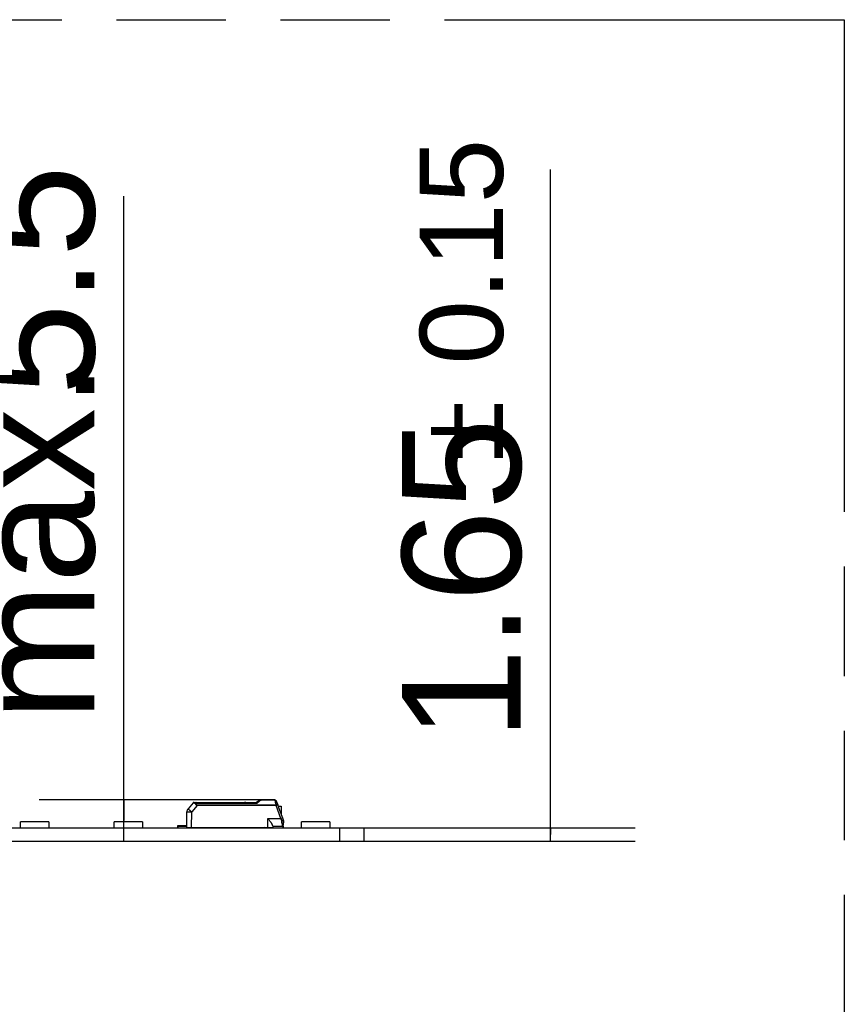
# Model space of a CAD drawing. Header units: millimetres. Extents: x 0 to 210, y 0 to 297.
# Tile 48 of 49: x 136 to 150, y 165 to 183. Entities that reach past the tile are written whole.
import ezdxf

# ---------------------------------------------------------------- set-up
doc = ezdxf.new("R2010")
doc.units = ezdxf.units.MM
doc.header["$LTSCALE"] = 19.36
doc.linetypes.add('PHANTOM', pattern=[0.8, 0.45, -0.05, 0.1, -0.05, 0.1, -0.05])
doc.layers.get('0').update_dxf_attribs({"linetype": 'CONTINUOUS'})
doc.layers.add('DEFAULT_3', color=7, linetype='PHANTOM')
doc.layers.add('Z_DIM_2D', color=7, linetype='CONTINUOUS')
doc.styles.add('TEXTSTYLE_3', font='helveticaneueltw1g-ltcn.otf')
doc.styles.add('TEXTSTYLE_4', font='gdt', dxfattribs={"width": 0.7})
doc.dimstyles.new('DIMSTYLE_4', dxfattribs={"dimtxt": 2.1, "dimasz": 3.5, "dimexe": 1.5, "dimexo": 0, "dimgap": 0.525, "dimtad": 1, "dimlfac": 7.000007, "dimdsep": 46, "dimtxsty": 'TEXTSTYLE_3', "dimblk": '_FILLED', "dimblk1": '_FILLED', "dimblk2": '_FILLED', "dimcen": 0.09, "dimclrt": 5, "dimazin": 2, "dimtol": 1, "dimtp": 0.15, "dimtm": 0.15, "dimtfac": 1, "dimtofl": 0, "dimtmove": 0, "dimatfit": 3, "dimldrblk": '_FILLED', "dimfxl": 0, "dimtolj": 1, "dimarcsym": 0})
doc.dimstyles.new('DIMSTYLE_5', dxfattribs={"dimtxt": 2.1, "dimasz": 3.5, "dimexe": 1.5, "dimexo": 0, "dimgap": 0.525, "dimtad": 1, "dimlfac": 7.000007, "dimdsep": 46, "dimtxsty": 'TEXTSTYLE_3', "dimblk": '_FILLED', "dimblk1": '_FILLED', "dimblk2": '_FILLED', "dimcen": 0.09, "dimclrt": 5, "dimazin": 2, "dimtp": 0.1, "dimtm": 0.1, "dimtfac": 1, "dimtofl": 0, "dimtmove": 0, "dimatfit": 3, "dimldrblk": '_FILLED', "dimfxl": 0, "dimtolj": 1, "dimarcsym": 0})

# ---------------------------------------------------------------- blocks, each defined once
blk = doc.blocks.new('*D8')
at = {"layer": 'Z_DIM_2D', "color": 2, "linetype": 'Continuous', "transparency": 16777216}
for p, q in [((144.927, 168.261), (144.927, 180.031)), ((141.632, 168.379), (146.427, 168.379)), ((144.927, 168.379), (144.927, 168.261)), ((144.927, 168.143), (144.927, 168.261)), ((141.632, 168.143), (146.427, 168.143))]:
    blk.add_line(p, q, dxfattribs=at)
at = {"layer": 'Z_DIM_2D', "color": 5, "linetype": 'Continuous', "transparency": 16777216}
for s, height, style, p in [('0.15', 1.47, 'TEXTSTYLE_3', (144.087, 176.575)), ('`', 1.47, 'TEXTSTYLE_4', (144.087, 174.86)), ('1.65', 2.1, 'TEXTSTYLE_3', (144.402, 169.924))]:
    blk.add_text(s, height=height, rotation=90, dxfattribs=dict(at, style=style)).set_placement(p)
blk = doc.blocks.new('_FILLED')
at = {"color": 0, "linetype": 'ByBlock'}
blk.add_solid([(0, 0), (-1, 0.125), (-1, -0.125)], dxfattribs=at)
blk = doc.blocks.new('_NONE')
blk = doc.blocks.new('*D9')
at = {"layer": 'Z_DIM_2D', "color": 2, "linetype": 'Continuous', "transparency": 16777216}
for p, q in [((137.382, 168.508), (137.382, 179.558)), ((139.815, 168.872), (135.882, 168.872)), ((137.382, 168.872), (137.382, 168.508)), ((137.382, 168.143), (137.382, 168.508))]:
    blk.add_line(p, q, dxfattribs=at)
at = {"layer": 'Z_DIM_2D', "color": 5, "linetype": 'Continuous', "transparency": 16777216, "style": 'TEXTSTYLE_3'}
for s, p in [('5.5', (136.857, 176.031)), ('max. ', (136.857, 170.264))]:
    blk.add_text(s, height=2.1, rotation=90, dxfattribs=at).set_placement(p)

msp = doc.modelspace()

# ---------------------------------------------------------------- linework, layer by layer
at = {"color": 6, "linetype": 'Continuous'}
for p, q in [((139.7665, 168.8568), (139.7261, 168.829)), ((139.7828, 168.8656), (139.7783, 168.8636)), ((140.0494, 168.8719), (139.8151, 168.8719)), ((140.0762, 168.8531), (140.0765, 168.8523)), ((138.6042, 168.8189), (138.5152, 168.7129)), ((138.626, 168.829), (139.7263, 168.829)), ((140.0599, 168.8302), (140.0751, 168.7791)), ((140.1019, 168.7823), (140.1109, 168.7578)), ((140.1103, 168.7594), (140.1658, 168.7599)), ((140.136, 168.6888), (140.185, 168.5541)), ((138.4928, 168.3862), (138.4952, 168.6585)), ((139.9295, 168.5433), (139.9285, 168.5446)), ((138.3357, 168.4219), (138.4931, 168.4219)), ((138.3357, 168.379), (138.3357, 168.4219)), ((138.4929, 168.4004), (138.3571, 168.4004)), ((138.5791, 168.3862), (140.0142, 168.3862)), ((139.8714, 168.3862), (139.8642, 168.379)), ((140.0142, 168.4129), (140.0142, 168.3862)), ((140.1785, 168.4004), (140.0142, 168.4004)), ((140.1999, 168.4101), (140.1999, 168.379)), ((140.2069, 168.4753), (140.2069, 168.4763)), ((140.2071, 168.429), (140.2071, 168.4684))]:
    msp.add_line(p, q, dxfattribs=at)
at = {"color": 9, "linetype": 'Continuous'}
for p, q in [((139.7348, 168.8131), (139.7827, 168.8532)), ((139.8151, 168.8719), (139.8151, 168.8655)), ((140.0494, 168.8655), (139.8151, 168.8655)), ((140.0494, 168.8719), (140.0494, 168.8655)), ((140.0494, 168.8655), (140.0599, 168.8302)), ((140.0765, 168.8523), (140.1017, 168.783)), ((138.6768, 168.7728), (138.5805, 168.6582)), ((138.6041, 168.8188), (138.6463, 168.8109)), ((138.6585, 168.829), (138.6585, 168.8131)), ((138.6585, 168.8131), (139.7348, 168.8131)), ((138.6672, 168.7839), (138.6651, 168.7869)), ((140.0751, 168.7791), (138.6768, 168.7791)), ((138.6768, 168.7791), (138.6768, 168.7728)), ((140.0751, 168.7728), (138.6768, 168.7728)), ((140.0751, 168.7728), (140.1019, 168.7823)), ((140.0751, 168.7791), (140.0751, 168.776)), ((140.0751, 168.776), (140.0751, 168.7728)), ((140.1582, 168.5446), (140.0751, 168.7728)), ((138.5791, 168.3862), (138.5805, 168.6582)), ((139.9285, 168.5446), (140.1581, 168.5446)), ((139.9285, 168.3862), (139.9285, 168.5446)), ((140.1582, 168.5446), (140.185, 168.5541)), ((140.185, 168.5541), (140.1985, 168.5171)), ((138.3571, 168.4219), (138.3571, 168.4004)), ((139.7345, 168.3843), (139.7352, 168.3862)), ((139.8529, 168.379), (139.8529, 168.3862)), ((139.9571, 168.379), (139.9571, 168.3862)), ((140.1785, 168.4496), (140.1785, 168.4004)), ((140.2071, 168.4684), (140.2071, 168.4684))]:
    msp.add_line(p, q, dxfattribs=at)
at = {"color": 7, "linetype": 'Continuous'}
for p, q in [((139.7826, 168.8655), (139.7827, 168.8655)), ((139.7933, 168.8691), (139.7933, 168.8691)), ((138.6626, 168.7912), (138.6626, 168.7913)), ((138.6743, 168.7799), (138.6768, 168.7791)), ((138.6768, 168.7791), (138.6743, 168.7798)), ((138.6745, 168.7797), (138.6745, 168.7797)), ((138.6745, 168.7797), (138.6745, 168.7797)), ((140.0843, 168.7819), (140.0751, 168.7791)), ((140.0771, 168.7797), (140.0842, 168.7818)), ((140.0791, 168.8457), (140.0789, 168.8456)), ((140.0791, 168.8457), (140.1105, 168.7594)), ((140.094, 168.7837), (140.0982, 168.7839)), ((140.1016, 168.7829), (140.1019, 168.7824)), ((140.1019, 168.7823), (140.1016, 168.7829)), ((140.1019, 168.7823), (140.1017, 168.783)), ((140.1109, 168.7578), (140.136, 168.6888)), ((140.1658, 168.7599), (140.1658, 168.607)), ((140.1582, 168.5446), (140.1581, 168.5445)), ((140.1581, 168.5445), (140.1597, 168.5402)), ((140.1583, 168.544), (140.1582, 168.5446)), ((140.1588, 168.5423), (140.1583, 168.544)), ((140.1588, 168.5423), (140.1716, 168.4984)), ((140.1745, 168.4994), (140.1589, 168.5423)), ((140.1597, 168.5402), (140.1745, 168.4994)), ((140.1982, 168.5178), (140.1985, 168.5175)), ((140.1985, 168.5174), (140.1983, 168.5175)), ((140.1985, 168.5175), (140.1984, 168.5175)), ((140.1985, 168.5175), (140.1984, 168.5175)), ((140.1984, 168.5173), (140.1985, 168.5174)), ((140.1984, 168.5173), (140.1985, 168.5174)), ((140.1988, 168.5172), (140.1985, 168.5171)), ((61.775, 168.379), (141.6321, 168.379)), ((136.052, 168.4862), (135.552, 168.4862)), ((135.552, 168.379), (135.552, 168.4862)), ((136.052, 168.4862), (136.052, 168.379)), ((137.7108, 168.4862), (137.2108, 168.4862)), ((137.2108, 168.379), (137.2108, 168.4862)), ((137.7108, 168.4862), (137.7108, 168.379)), ((138.4928, 168.3862), (138.5791, 168.3862)), ((138.8697, 168.379), (138.8697, 168.3862)), ((139.3697, 168.3862), (139.3697, 168.379)), ((140.2075, 168.4685), (140.2071, 168.4686)), ((141.0249, 168.4862), (140.5249, 168.4862)), ((140.5249, 168.379), (140.5249, 168.4862)), ((141.0249, 168.4862), (141.0249, 168.379)), ((141.2035, 168.1433), (141.2035, 168.379)), ((141.6321, 168.1433), (141.6321, 168.379)), ((61.775, 168.1433), (141.6321, 168.1433))]:
    msp.add_line(p, q, dxfattribs=at)
at = {"color": 6, "linetype": 'Continuous'}
for points in [[(139.7779, 168.8634), (139.7772, 168.8631), (139.7766, 168.8628), (139.7759, 168.8624), (139.7753, 168.8621), (139.7746, 168.8617), (139.774, 168.8614), (139.7733, 168.861), (139.7727, 168.8607), (139.7721, 168.8603), (139.7714, 168.8599), (139.7708, 168.8596), (139.7702, 168.8592), (139.7695, 168.8588), (139.7694, 168.8587)], [(139.78, 168.8644), (139.7793, 168.8641), (139.7787, 168.8638), (139.7779, 168.8634)], [(139.7826, 168.8655), (139.782, 168.8652), (139.7813, 168.8649)], [(139.7933, 168.8691), (139.793, 168.869), (139.7924, 168.8688), (139.7917, 168.8686), (139.7911, 168.8685), (139.7905, 168.8683), (139.7898, 168.8681), (139.7892, 168.8679), (139.7885, 168.8677), (139.7879, 168.8674), (139.7872, 168.8672), (139.7866, 168.867), (139.7859, 168.8668), (139.7853, 168.8665), (139.7846, 168.8663), (139.784, 168.866), (139.7833, 168.8658), (139.7827, 168.8655)], [(139.8151, 168.8719), (139.8146, 168.8719), (139.814, 168.8719), (139.8133, 168.8719), (139.8127, 168.8718), (139.8121, 168.8718), (139.8114, 168.8718), (139.8108, 168.8718), (139.8102, 168.8717), (139.8095, 168.8717), (139.8089, 168.8717), (139.8083, 168.8716), (139.8076, 168.8716), (139.807, 168.8715), (139.8064, 168.8714), (139.8058, 168.8714), (139.8052, 168.8713), (139.8045, 168.8712), (139.8039, 168.8711), (139.8033, 168.8711), (139.8027, 168.871), (139.802, 168.8709), (139.8014, 168.8708), (139.8007, 168.8707), (139.8001, 168.8706), (139.7995, 168.8704), (139.7988, 168.8703), (139.7982, 168.8702), (139.7975, 168.8701), (139.7969, 168.8699), (139.7962, 168.8698), (139.7956, 168.8696), (139.795, 168.8695), (139.7943, 168.8693), (139.7937, 168.8692), (139.7933, 168.8691)], [(138.6223, 168.8288), (138.622, 168.8287), (138.6216, 168.8287), (138.6213, 168.8286), (138.621, 168.8286), (138.6207, 168.8285), (138.6203, 168.8285), (138.62, 168.8284), (138.6197, 168.8283), (138.6193, 168.8282), (138.619, 168.8282), (138.6187, 168.8281), (138.6184, 168.828), (138.618, 168.8279), (138.6177, 168.8278), (138.6174, 168.8277), (138.6171, 168.8276), (138.6168, 168.8275), (138.6164, 168.8274), (138.6161, 168.8273), (138.6158, 168.8271), (138.6155, 168.827), (138.6152, 168.8269), (138.6149, 168.8268), (138.6146, 168.8266), (138.6143, 168.8265), (138.614, 168.8264), (138.6137, 168.8262), (138.6134, 168.8261), (138.6131, 168.8259), (138.6128, 168.8258), (138.6125, 168.8256), (138.6122, 168.8255), (138.6119, 168.8253), (138.6116, 168.8251), (138.6113, 168.8249), (138.611, 168.8248), (138.6107, 168.8246), (138.6104, 168.8244), (138.6102, 168.8242), (138.6099, 168.824), (138.6096, 168.8239), (138.6093, 168.8237), (138.6091, 168.8235), (138.6088, 168.8233), (138.6085, 168.8231), (138.6083, 168.8228), (138.608, 168.8226), (138.6077, 168.8224), (138.6075, 168.8222), (138.6072, 168.822), (138.607, 168.8218), (138.6067, 168.8215), (138.6065, 168.8213), (138.6062, 168.8211), (138.606, 168.8208), (138.6057, 168.8206), (138.6055, 168.8204), (138.6053, 168.8201), (138.605, 168.8199), (138.6048, 168.8196), (138.6046, 168.8194), (138.6044, 168.8191), (138.6042, 168.8189)], [(140.2069, 168.4763), (140.2068, 168.4771), (140.2068, 168.478), (140.2067, 168.4788), (140.2066, 168.4796), (140.2066, 168.4804), (140.2065, 168.4812), (140.2064, 168.4821), (140.2063, 168.4829), (140.2062, 168.4837), (140.2062, 168.4846), (140.2061, 168.4854), (140.2059, 168.4862), (140.2058, 168.4871), (140.2057, 168.488), (140.2056, 168.4888), (140.2055, 168.4897), (140.2053, 168.4905), (140.2052, 168.4914), (140.2051, 168.4923), (140.2049, 168.4931), (140.2048, 168.494), (140.2046, 168.4948), (140.2044, 168.4957), (140.2043, 168.4966), (140.2041, 168.4974), (140.2039, 168.4983), (140.2037, 168.4992), (140.2035, 168.5), (140.2033, 168.5009), (140.2031, 168.5017), (140.2029, 168.5026), (140.2027, 168.5035), (140.2025, 168.5043), (140.2022, 168.5052), (140.202, 168.506), (140.2018, 168.5069), (140.2015, 168.5077), (140.2013, 168.5086), (140.201, 168.5094), (140.2008, 168.5103), (140.2005, 168.5112), (140.2004, 168.5115)]]:
    msp.add_lwpolyline(points, dxfattribs=at)
at = {"color": 7, "linetype": 'Continuous'}
for centre, radius, start, end in [((139.8149, 168.7868), 0.0851, 122.28557, 124.62116), ((139.8151, 168.7862), 0.0857, 122.10439, 123.04573), ((139.8139, 168.7884), 0.0832, 115.28219, 122.28224), ((139.8148, 168.7863), 0.0855, 112.19829, 115.29029), ((139.8155, 168.7853), 0.0867, 104.56922, 104.80649), ((138.6777, 168.8), 0.0248, 212.76731, 213.50577), ((138.6683, 168.7938), 0.0135, 213.3069, 214.19102), ((138.6832, 168.7997), 0.0222, 215.31858, 216.05194), ((138.6824, 168.799), 0.0211, 216.02191, 220.78999), ((138.6762, 168.7932), 0.013, 226.65167, 229.66608), ((138.6813, 168.7991), 0.0205, 249.74199, 249.9341), ((138.6814, 168.7994), 0.0208, 249.9702, 251.17241), ((138.6814, 168.7992), 0.0206, 249.93441, 250.45864), ((138.6818, 168.8005), 0.022, 250.69795, 256.80981), ((138.6817, 168.8003), 0.0219, 251.20941, 256.10252), ((139.5256, 166.4158), 2.4132, 89.76006, 90.23994), ((140.1177, 168.6557), 0.1305, 108.11806, 109.04234), ((140.1098, 168.6829), 0.1021, 104.33054, 104.49914), ((140.1094, 168.6843), 0.1007, 104.23649, 104.40751), ((140.1092, 168.6853), 0.0997, 104.17781, 104.33068), ((140.0989, 168.7381), 0.0459, 96.94844, 97.22849), ((140.0988, 168.7396), 0.0444, 96.66654, 96.94915), ((140.0986, 168.741), 0.0429, 96.37403, 96.6666), ((140.0984, 168.7425), 0.0415, 96.07019, 96.37409), ((140.0973, 168.7689), 0.015, 86.27772, 86.84639), ((140.1007, 168.7819), 0.00132, 20.00398, 23.01811), ((139.9656, 168.4852), 0.2014, 16.97045, 17.13275), ((140.349, 168.6098), 0.2017, 198.87218, 199.03389), ((140.0141, 168.5), 0.1507, 16.32658, 16.98916), ((140.3014, 168.5933), 0.1513, 199.01525, 199.67847), ((144.5716, 169.8018), 4.5891, 195.92989, 196.2867), ((141.986, 169.0462), 1.8953, 196.27957, 196.7981), ((140.0642, 168.4683), 0.1429, 17.59099, 19.9728), ((138.3586, 168.3627), 0.0383, 126.31929, 126.86803), ((138.3571, 168.3605), 0.0399, 90.003, 90.44234), ((140.1766, 168.3622), 0.0388, 53.13811, 53.68323)]:
    msp.add_arc(centre, radius, start, end, dxfattribs=at)
at = {"color": 6, "linetype": 'Continuous'}
for centre, radius, start, end in [((139.8151, 168.7862), 0.0857, 123.04573, 124.50804), ((139.8151, 168.7862), 0.0857, 115.39457, 122.10439), ((140.0494, 168.8433), 0.0286, 20.0006, 89.99995), ((138.5809, 168.6578), 0.0857, 140, 179.5), ((140.0642, 168.4683), 0.1429, 19.9728, 19.99035), ((138.6285, 168.4647), 0.0857, 270, 293.55646), ((139.7642, 168.4647), 0.0857, 246.44354, 270), ((140.1785, 168.429), 0.0286, 270, 360)]:
    msp.add_arc(centre, radius, start, end, dxfattribs=at)
at = {"color": 9, "linetype": 'Continuous'}
for centre, radius, start, end in [((139.8151, 168.7862), 0.0857, 90.0007, 115.39457), ((138.626, 168.8004), 0.0286, 90.00003, 139.99985), ((138.6785, 168.7935), 0.0148, 220.39221, 221.04363), ((138.6765, 168.793), 0.0134, 260.72683, 261.49604), ((140.1961, 168.5163), 0.00251, 17.7853, 19.98275), ((140.0642, 168.4683), 0.1429, 0.03055, 17.59099), ((140.1417, 168.5894), 0.0957, 288.17528, 290.01594)]:
    msp.add_arc(centre, radius, start, end, dxfattribs=at)
at = {"color": 40, "linetype": 'Continuous'}
for centre, radius, start, end in [((139.9861, 168.4399), 0.226, 19.74613, 19.97678), ((140.0303, 168.4556), 0.179, 18.18397, 19.78852)]:
    msp.add_arc(centre, radius, start, end, dxfattribs=at)
at = {"color": 9, "linetype": 'Continuous'}
for points, knots in [([(139.7665, 168.8568), (139.767, 168.8571), (139.7679, 168.8576), (139.7696, 168.858), (139.7715, 168.8581), (139.7744, 168.8577), (139.7783, 168.8562), (139.7812, 168.8543), (139.7827, 168.8532)], [0, 0, 0, 0, 0.0900758, 0.1865422, 0.2925423, 0.4103297, 0.6834092, 1, 1, 1, 1]), ([(139.8151, 168.8655), (139.812, 168.8655), (139.8058, 168.8648), (139.7971, 168.8621), (139.7894, 168.8583), (139.7848, 168.855), (139.7827, 168.8532)], [0, 0, 0, 0, 0.2678099, 0.5241033, 0.7672783, 1, 1, 1, 1]), ([(140.0494, 168.8655), (140.0522, 168.8659), (140.0567, 168.866), (140.0624, 168.8649), (140.0663, 168.8635), (140.0698, 168.8615), (140.0726, 168.859), (140.0748, 168.8562), (140.0758, 168.8541), (140.0762, 168.8531)], [0, 0, 0, 0, 0.2741972, 0.410445, 0.542166, 0.6674003, 0.7852512, 0.8958478, 1, 1, 1, 1]), ([(138.6585, 168.829), (138.6578, 168.829), (138.6565, 168.8288), (138.6545, 168.8278), (138.6527, 168.8262), (138.651, 168.824), (138.6495, 168.8213), (138.6476, 168.817), (138.6467, 168.8134), (138.6463, 168.8109)], [0, 0, 0, 0, 0.0850628, 0.1766523, 0.2795719, 0.3964131, 0.5279266, 0.6735335, 1, 1, 1, 1]), ([(138.6463, 168.8109), (138.6482, 168.8115), (138.6523, 168.8124), (138.6564, 168.813), (138.6585, 168.8131)], [0, 0, 0, 0, 0.491988, 1, 1, 1, 1]), ([(138.6743, 168.7798), (138.6736, 168.7799), (138.6723, 168.7802), (138.6698, 168.7813), (138.6682, 168.7827), (138.6673, 168.7838)], [0, 0, 0, 0, 0.2507186, 0.4988267, 1, 1, 1, 1]), ([(140.0867, 168.8242), (140.0864, 168.825), (140.0855, 168.8266), (140.0834, 168.8286), (140.0806, 168.8301), (140.0772, 168.8311), (140.0733, 168.8317), (140.0674, 168.8317), (140.0629, 168.831), (140.0599, 168.8302)], [0, 0, 0, 0, 0.0887006, 0.18367, 0.2894344, 0.4082337, 0.5403534, 0.6846425, 1, 1, 1, 1]), ([(140.1985, 168.5171), (140.1986, 168.5168), (140.1987, 168.5162), (140.1985, 168.5153), (140.1981, 168.5143), (140.1975, 168.5132), (140.1966, 168.5121), (140.195, 168.5105), (140.1924, 168.5084), (140.1887, 168.506), (140.1844, 168.5036), (140.1796, 168.5014), (140.1763, 168.5001), (140.1745, 168.4994)], [0, 0, 0, 0, 0.0269806, 0.0566587, 0.0907853, 0.1303922, 0.1759745, 0.2276702, 0.3487734, 0.4912153, 0.650802, 0.822336, 1, 1, 1, 1]), ([(140.1785, 168.4496), (140.1785, 168.4533), (140.1783, 168.4611), (140.1771, 168.4731), (140.1749, 168.4856), (140.1728, 168.4941), (140.1716, 168.4984)], [0, 0, 0, 0, 0.227076, 0.4711087, 0.7296825, 1, 1, 1, 1]), ([(140.1785, 168.4496), (140.1822, 168.4496), (140.1876, 168.4503), (140.1943, 168.4526), (140.1987, 168.4549), (140.2023, 168.4577), (140.205, 168.461), (140.2067, 168.4646), (140.2071, 168.4671), (140.2071, 168.4684)], [0, 0, 0, 0, 0.2939647, 0.4335778, 0.5647719, 0.6861837, 0.7977876, 0.9012465, 1, 1, 1, 1])]:
    msp.add_open_spline(points, degree=3, knots=knots, dxfattribs=at)
at = {"color": 7, "linetype": 'Continuous'}
for points, knots in [([(139.7937, 168.8692), (139.7948, 168.8695), (139.7995, 168.8706), (139.8043, 168.8713), (139.8079, 168.8716)], [0, 0, 0, 0, 0.2485776, 1, 1, 1, 1]), ([(138.6463, 168.8109), (138.6469, 168.8089), (138.6482, 168.8047), (138.6506, 168.7985), (138.6535, 168.7923), (138.6557, 168.7883), (138.657, 168.7864)], [0, 0, 0, 0, 0.240187, 0.4872083, 0.7406969, 1, 1, 1, 1]), ([(138.6569, 168.7866), (138.6562, 168.7876), (138.6551, 168.7896), (138.6535, 168.7926), (138.652, 168.7957), (138.6502, 168.7997), (138.6482, 168.8048), (138.6468, 168.8089), (138.6463, 168.8109)], [0, 0, 0, 0, 0.1303952, 0.2594518, 0.3870223, 0.5130036, 0.7599083, 1, 1, 1, 1]), ([(138.657, 168.7864), (138.6581, 168.7847), (138.6607, 168.7816), (138.6655, 168.7778), (138.6709, 168.7749), (138.6748, 168.7734), (138.6768, 168.7728)], [0, 0, 0, 0, 0.2453963, 0.4946265, 0.7466345, 1, 1, 1, 1]), ([(138.6768, 168.7728), (138.6748, 168.7734), (138.671, 168.7749), (138.6658, 168.778), (138.6618, 168.781), (138.6589, 168.7838), (138.6577, 168.7854), (138.6571, 168.7862)], [0, 0, 0, 0, 0.2531512, 0.5050786, 0.7543479, 0.8776875, 1, 1, 1, 1]), ([(138.6585, 168.8131), (138.6586, 168.811), (138.6589, 168.8068), (138.6595, 168.8025), (138.6599, 168.8004)], [0, 0, 0, 0, 0.4948899, 1, 1, 1, 1]), ([(138.6585, 168.8131), (138.6585, 168.8126), (138.6586, 168.8115), (138.6588, 168.8092), (138.6592, 168.8063), (138.6597, 168.8029), (138.6601, 168.8006), (138.6603, 168.7995)], [0, 0, 0, 0, 0.1225297, 0.2458092, 0.4945145, 0.7459511, 1, 1, 1, 1]), ([(138.6626, 168.7913), (138.6619, 168.7931), (138.661, 168.7958), (138.6601, 168.7995), (138.6595, 168.8022), (138.6591, 168.805), (138.6588, 168.8073), (138.6586, 168.8091), (138.6586, 168.8104), (138.6585, 168.8118), (138.6585, 168.8127), (138.6585, 168.8131)], [0, 0, 0, 0, 0.2560771, 0.3827384, 0.5083801, 0.6329561, 0.7564318, 0.8177524, 0.8787882, 0.9395375, 1, 1, 1, 1]), ([(138.6603, 168.7995), (138.6605, 168.7988), (138.6608, 168.7974), (138.6613, 168.7957), (138.6617, 168.7943), (138.662, 168.7933), (138.6622, 168.7924), (138.6624, 168.7917), (138.6625, 168.7914), (138.6626, 168.7912)], [0, 0, 0, 0, 0.247978, 0.4973779, 0.6225604, 0.7480519, 0.8738531, 0.9368767, 1, 1, 1, 1]), ([(138.6626, 168.7912), (138.6628, 168.7906), (138.6634, 168.7894), (138.6649, 168.787), (138.6672, 168.7844), (138.6705, 168.7818), (138.673, 168.7804), (138.6743, 168.7799)], [0, 0, 0, 0, 0.1226181, 0.24623, 0.4954525, 0.746945, 1, 1, 1, 1]), ([(138.6645, 168.7873), (138.6644, 168.7874), (138.6642, 168.7877), (138.6639, 168.7882), (138.6636, 168.7887), (138.6634, 168.7892), (138.6632, 168.7897), (138.6629, 168.7904), (138.6627, 168.7909), (138.6626, 168.7912)], [0, 0, 0, 0, 0.1258346, 0.2516481, 0.3770988, 0.5021103, 0.6268409, 0.7513798, 1, 1, 1, 1]), ([(138.6673, 168.7838), (138.667, 168.784), (138.666, 168.7851), (138.6651, 168.7863), (138.6645, 168.7873)], [0, 0, 0, 0, 0.2515544, 1, 1, 1, 1]), ([(138.6651, 168.7868), (138.6657, 168.7861), (138.6669, 168.7845), (138.6691, 168.7826), (138.6716, 168.781), (138.6733, 168.7801), (138.6743, 168.7798)], [0, 0, 0, 0, 0.2476889, 0.4970967, 0.7479789, 1, 1, 1, 1]), ([(138.6742, 168.7798), (138.6727, 168.7804), (138.6698, 168.7819), (138.6674, 168.784), (138.6664, 168.7852)], [0, 0, 0, 0, 0.5022847, 1, 1, 1, 1]), ([(138.6743, 168.7798), (138.6731, 168.7801), (138.6708, 168.7811), (138.6687, 168.7825), (138.6678, 168.7833)], [0, 0, 0, 0, 0.5015179, 1, 1, 1, 1]), ([(139.6976, 168.829), (139.6994, 168.829), (139.7029, 168.8291), (139.7081, 168.8291), (139.7128, 168.8291), (139.7171, 168.8291), (139.7202, 168.8291), (139.7222, 168.8291), (139.7235, 168.8291), (139.7245, 168.8291), (139.7253, 168.8291), (139.7258, 168.829), (139.726, 168.829), (139.7261, 168.829)], [0, 0, 0, 0, 0.1897072, 0.3725343, 0.5418571, 0.6915408, 0.8161616, 0.8676224, 0.9112048, 0.9465135, 0.9732286, 0.9911092, 1, 1, 1, 1]), ([(140.0934, 168.7836), (140.092, 168.7835), (140.0891, 168.783), (140.0862, 168.7823), (140.0846, 168.7819)], [0, 0, 0, 0, 0.4671678, 1, 1, 1, 1]), ([(140.0983, 168.7839), (140.0975, 168.7839), (140.0959, 168.7839), (140.0943, 168.7838), (140.0934, 168.7836)], [0, 0, 0, 0, 0.4534306, 1, 1, 1, 1]), ([(140.1016, 168.7829), (140.1014, 168.783), (140.101, 168.7833), (140.1003, 168.7836), (140.0994, 168.7838), (140.0987, 168.7839), (140.0983, 168.7839)], [0, 0, 0, 0, 0.1853665, 0.4101093, 0.6808162, 1, 1, 1, 1]), ([(140.1988, 168.5172), (140.2005, 168.5126), (140.2038, 168.5019), (140.2068, 168.4856), (140.2075, 168.4738), (140.2075, 168.4685)], [0, 0, 0, 0, 0.2901579, 0.677859, 1, 1, 1, 1]), ([(138.3571, 168.4004), (138.3551, 168.4004), (138.3511, 168.4001), (138.3453, 168.3987), (138.3402, 168.3964), (138.3371, 168.3944), (138.3357, 168.3933)], [0, 0, 0, 0, 0.264081, 0.5212876, 0.766834, 1, 1, 1, 1]), ([(140.1999, 168.3933), (140.1985, 168.3944), (140.1954, 168.3964), (140.1903, 168.3987), (140.1845, 168.4001), (140.1805, 168.4004), (140.1785, 168.4004)], [0, 0, 0, 0, 0.2331662, 0.4787127, 0.7359192, 1, 1, 1, 1])]:
    msp.add_open_spline(points, degree=3, knots=knots, dxfattribs=at)
at = {"color": 6, "linetype": 'Continuous'}
for points, knots in [([(138.5805, 168.6582), (138.5778, 168.6605), (138.5724, 168.6651), (138.5643, 168.6719), (138.5575, 168.6777), (138.552, 168.6822), (138.548, 168.6857), (138.5439, 168.6891), (138.5398, 168.6925), (138.5357, 168.6959), (138.5323, 168.6988), (138.5296, 168.701), (138.5275, 168.7027), (138.5255, 168.7044), (138.5235, 168.7061), (138.5217, 168.7076), (138.5204, 168.7087), (138.5194, 168.7095), (138.5185, 168.7102), (138.5178, 168.7108), (138.5173, 168.7112), (138.5168, 168.7117), (138.5164, 168.712), (138.516, 168.7123), (138.5158, 168.7125), (138.5155, 168.7127), (138.5154, 168.7128), (138.5153, 168.7129), (138.5152, 168.7129)], [0, 0, 0, 0, 0.1250004, 0.2500007, 0.3750011, 0.4375013, 0.5000014, 0.5625016, 0.6250018, 0.687502, 0.7500022, 0.7812523, 0.8125023, 0.8437524, 0.8750025, 0.9062526, 0.9218777, 0.9375027, 0.9531277, 0.9609403, 0.9687528, 0.9765653, 0.9843778, 0.9882841, 0.9921903, 0.9960966, 0.9980496, 1, 1, 1, 1]), ([(139.7263, 168.829), (139.7266, 168.829), (139.727, 168.8288), (139.7275, 168.8284), (139.7281, 168.8276), (139.7289, 168.8264), (139.73, 168.8245), (139.7311, 168.8222), (139.7328, 168.8184), (139.734, 168.8153), (139.7348, 168.8131)], [0, 0, 0, 0, 0.0418253, 0.0711848, 0.1070709, 0.1988013, 0.3164709, 0.4581359, 0.6212492, 1, 1, 1, 1]), ([(138.4952, 168.6585), (138.4952, 168.6586), (138.4953, 168.6586), (138.4955, 168.6586), (138.4957, 168.6586), (138.4959, 168.6586), (138.4962, 168.6586), (138.4965, 168.6586), (138.4968, 168.6586), (138.4973, 168.6586), (138.4978, 168.6587), (138.4985, 168.6587), (138.4994, 168.6587), (138.5005, 168.6587), (138.5018, 168.6587), (138.5032, 168.6587), (138.5045, 168.6587), (138.5063, 168.6587), (138.5085, 168.6587), (138.5112, 168.6587), (138.5138, 168.6587), (138.5174, 168.6587), (138.5218, 168.6587), (138.5272, 168.6587), (138.5325, 168.6586), (138.5378, 168.6586), (138.5432, 168.6586), (138.5503, 168.6585), (138.5592, 168.6584), (138.5699, 168.6583), (138.577, 168.6583), (138.5805, 168.6582)], [0, 0, 0, 0, 0.0019431, 0.0038957, 0.0058488, 0.007802, 0.0117083, 0.0156146, 0.0195209, 0.0234272, 0.0312397, 0.0390523, 0.0468649, 0.0624901, 0.0781152, 0.0937404, 0.1093656, 0.1249907, 0.1562411, 0.1874914, 0.2187417, 0.2499921, 0.3124927, 0.3749934, 0.437494, 0.4999947, 0.5624954, 0.624996, 0.7499974, 0.8749987, 1, 1, 1, 1]), ([(140.0142, 168.4129), (140.0142, 168.4146), (140.0136, 168.4185), (140.0117, 168.4244), (140.0088, 168.4311), (140.0051, 168.4382), (140.0006, 168.4458), (139.9956, 168.4538), (139.9901, 168.4621), (139.9821, 168.4736), (139.9714, 168.4884), (139.9578, 168.5065), (139.9438, 168.5248), (139.9343, 168.5371), (139.9295, 168.5433)], [0, 0, 0, 0, 0.033605, 0.0736389, 0.119869, 0.1716278, 0.2280806, 0.2884648, 0.3521215, 0.4184699, 0.5573487, 0.7020227, 0.8501906, 1, 1, 1, 1])]:
    msp.add_open_spline(points, degree=3, knots=knots, dxfattribs=at)
at = {"color": 7, "linetype": 'Continuous'}
msp.add_open_spline([(138.6599, 168.8004), (138.6599, 168.8004), (138.6599, 168.8004), (138.6599, 168.8004)], degree=3, dxfattribs=at)
at = {"color": 40, "linetype": 'Continuous'}
msp.add_open_spline([(140.2004, 168.5115), (140.2006, 168.5109), (140.2015, 168.5082), (140.2028, 168.5035), (140.2042, 168.4974), (140.2048, 168.4936), (140.2052, 168.4916)], degree=3, knots=[0, 0, 0, 0, 0.0834452, 0.3873486, 0.680597, 1, 1, 1, 1], dxfattribs=at)
at = {"layer": 'DEFAULT_3', "color": 91, "linetype": 'PHANTOM', "true_color": 0x80ff80}
for p, q in [((50.1286, 182.68), (150.1286, 182.68)), ((150.1286, 182.68), (150.1286, 132.68))]:
    msp.add_line(p, q, dxfattribs=at)

# ---------------------------------------------------------------- dimensions: what is measured, and where the dimension line sits
at = {"layer": 'Z_DIM_2D', "color": 2, "linetype": 'Continuous'}
dim = msp.add_linear_dim(base=(144.9269, 168.379), p1=(141.6321, 168.1433), p2=(141.6321, 168.379), angle=90, dimstyle='DIMSTYLE_4', override={"dimblk1": 'NONE', "dimblk2": 'NONE', "dimsah": 1}, dxfattribs=at)
dim.commit()
dim.dimension.update_dxf_attribs({"geometry": '*D8', "text_midpoint": (144.9269, 174.9773), "dimtype": 160})
dim = msp.add_linear_dim(base=(137.3818, 168.1433), p1=(139.8151, 168.8719), p2=(141.2035, 168.1433), angle=270, text='max. <>', dimstyle='DIMSTYLE_5', override={"dimblk1": 'NONE', "dimblk2": 'NONE', "dimsah": 1}, dxfattribs=at)
dim.commit()
dim.dimension.update_dxf_attribs({"geometry": '*D9', "text_midpoint": (137.3818, 174.911), "dimtype": 160})

doc.saveas('drawing.dxf')
